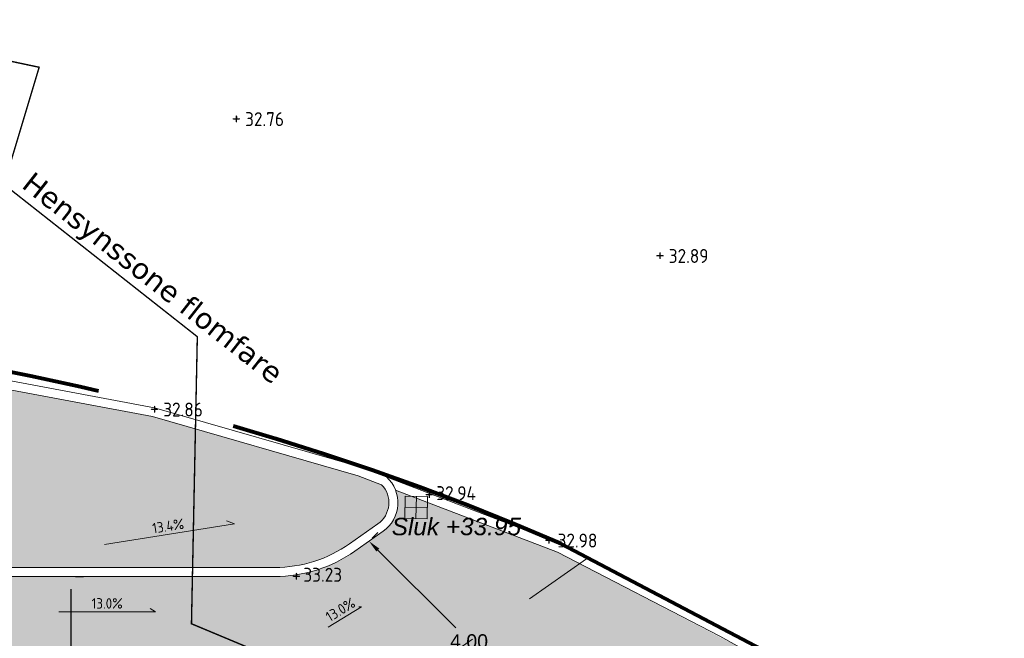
# Model space of a CAD drawing. Header units: metres. Extents: x 111845 to 310872, y 1106090 to 6520273.
# Tile 44 of 62: x 310795 to 310809, y 6520264 to 6520273. Entities that reach past the tile are written whole.
import ezdxf
from ezdxf.enums import TextEntityAlignment as Align

# ---------------------------------------------------------------- set-up
doc = ezdxf.new("R2010")
doc.units = ezdxf.units.M
for name, pattern in [('DASHED', [0.75, 0.5, -0.25]), ('DASHED_1', [2, 1, -1]), ('LTEMA1201', [7, 5, -2])]:
    doc.linetypes.add(name, pattern=pattern)
for name, color, linetype, lineweight in [('_LA DIV-Plangrense', 20, 'DASHED', 9), ('_LA TEK-Punkthøgde ny', 8, 'Continuous', 9), ('_LA VOP-Geometri', 8, 'Continuous', 9), ('_LA VVS-Fallpiil', 8, 'Continuous', 9), ('_LA VVS-Sluk og Sandfang', 155, 'Continuous', 9), ('LARK_GRØNT_blomstereng', 50, 'Continuous', 0), ('LARK_KANT_ingen kant', 8, 'Continuous', 0), ('LARK_KANT_stein_granitt_vis5cm', 8, 'Continuous', 9), ('LARK_KANT_stein_granitt_vis_13cm', 8, 'Continuous', 0), ('LARK_TEKST_henvisninger', 8, 'Continuous', 0)]:
    doc.layers.add(name, color=color, linetype=linetype, lineweight=lineweight)
doc.layers.add('LARK_MATERIALE_asfalt', color=7, linetype='Continuous', lineweight=0, true_color=0xd1d1d1)
doc.layers.add('Tekst', color=7, linetype='Continuous')
doc.styles.add('Arial', font='Arial.ttf')
doc.styles.add('FISO', font='Fiso')
doc.styles.add('ISO', font='ISO')
doc.styles.get("Standard").update_dxf_attribs({"font": 'ISOCPEUR.TTF'})
doc.styles.add('Verdana', font='Verdana.ttf')
doc.dimstyles.new('STANDARD-KOPI', dxfattribs={"dimtxt": 0.18, "dimasz": 0.18, "dimexe": 0.18, "dimexo": 0.0625, "dimgap": 0.09, "dimtad": 0, "dimtih": 1, "dimtoh": 1, "dimzin": 0, "dimdsep": 46, "dimtxsty": 'Standard', "dimcen": 0.09, "dimadec": 0, "dimazin": 0, "dimtfac": 1, "dimtofl": 0, "dimtmove": 0, "dimatfit": 3, "dimfxl": 1, "dimtolj": 1, "dimtzin": 0, "dimarcsym": 0})

# ---------------------------------------------------------------- blocks, each defined once
blk = doc.blocks.new('*D189')
at = {"layer": '_LA VOP-Geometri', "color": 0, "lineweight": -2, "transparency": 16777216}
for p, q in [((310795.5517874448, 6520264.580676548), (310795.6692874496, 6520264.580676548)), ((310795.4892874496, 6520264.400676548), (310795.4892874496, 6520262.772791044)), ((310795.4892874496, 6520260.760676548), (310795.4892874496, 6520262.388562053)), ((310795.5517874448, 6520260.580676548), (310795.6692874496, 6520260.580676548))]:
    blk.add_line(p, q, dxfattribs=at)
at = {"layer": '_LA VOP-Geometri', "color": 0, "transparency": 16777216}
for points in [[(310795.4592874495, 6520264.400676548), (310795.5192874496, 6520264.400676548), (310795.4892874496, 6520264.580676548)], [(310795.4592874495, 6520260.760676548), (310795.5192874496, 6520260.760676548), (310795.4892874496, 6520260.580676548)]]:
    blk.add_solid(points, dxfattribs=at)
at = {"layer": 'Defpoints', "color": 0, "transparency": 16777216}
for p in [(310795.4892874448, 6520264.580676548, 37.61), (310795.4892874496, 6520264.580676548), (310795.4892874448, 6520260.580676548)]:
    blk.add_point(p, dxfattribs=at)
at = {"layer": '_LA VOP-Geometri', "color": 0, "transparency": 16777216, "insert": (310795.4892874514, 6520262.580676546), "char_height": 0.18, "attachment_point": 5, "style": 'Arial'}
blk.add_mtext('\\A1;{\\H1.11111x;4.00}', dxfattribs=at)
blk = doc.blocks.new('*D190')
at = {"layer": '_LA VOP-Geometri', "color": 0, "lineweight": -2, "transparency": 16777216}
for p, q in [((310799.8079837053, 6520265.130823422), (310799.8910576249, 6520265.213919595)), ((310799.8910917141, 6520264.959361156), (310801.0074958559, 6520263.84325598)), ((310802.5082319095, 6520262.342921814), (310801.3918277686, 6520263.459026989)), ((310802.6797164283, 6520262.259859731), (310802.7627903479, 6520262.342955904))]:
    blk.add_line(p, q, dxfattribs=at)
at = {"layer": '_LA VOP-Geometri', "color": 0, "transparency": 16777216}
for points in [[(310799.9123020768, 6520264.980577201), (310799.8698813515, 6520264.938145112), (310799.7637954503, 6520265.086623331)], [(310802.5294422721, 6520262.364137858), (310802.4870215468, 6520262.32170577), (310802.6355281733, 6520262.21565964)]]:
    blk.add_solid(points, dxfattribs=at)
at = {"layer": 'Defpoints', "color": 0, "transparency": 16777216}
for p in [(310799.7637954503, 6520265.086623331, 35.5), (310802.6355281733, 6520262.21565964, 37.61), (310802.6355281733, 6520262.21565964)]:
    blk.add_point(p, dxfattribs=at)
at = {"layer": '_LA VOP-Geometri', "color": 0, "transparency": 16777216, "insert": (310801.1996618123, 6520263.651141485), "char_height": 0.18, "attachment_point": 5, "style": 'Arial'}
blk.add_mtext('\\A1;{\\H1.11111x;4.00}', dxfattribs=at)
blk = doc.blocks.new('_MPLUSZH')
at = {"style": 'FISO'}
blk.add_attdef('PLUSHÖJD', (2.074403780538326, -0.9996384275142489), '', height=2, dxfattribs=at)
blk.add_attdef('+', text='', height=1, dxfattribs=at).set_placement((0, 0), align=Align.MIDDLE)

msp = doc.modelspace()

# ---------------------------------------------------------------- hatches: boundary and pattern name
at = {"layer": 'LARK_GRØNT_blomstereng'}
h = msp.add_hatch(dxfattribs=at)
h.set_pattern_fill('CROSS', color=256, scale=0.02)
h.set_pattern_definition([(0, (0, 0), (0.127, 0.127), [0.0635, -0.1905]), (90, (0.03175, -0.03175), (-0.127, 0.127), [0.0635, -0.1905])])
edge = h.paths.add_edge_path()
edge.add_line((310798.4113030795, 6520264.710676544), (310780.514990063, 6520264.710676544))
edge.add_arc((310780.5149900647, 6520266.58067655), 1.870000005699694, 234.9114358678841, 269.9999999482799, ccw=False)
edge.add_line((310779.4400356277, 6520265.050521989), (310778.4888986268, 6520265.718708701))
edge.add_arc((310778.6717621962, 6520266.009888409), 0.3438381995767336, 102.23002801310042, 237.870796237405, ccw=False)
edge.add_line((310778.5989245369, 6520266.345923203), (310780.1370170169, 6520266.591521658))
edge.add_line((310780.1370170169, 6520266.591521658), (310783.9394537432, 6520267.121081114))
edge.add_line((310783.9394537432, 6520267.121081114), (310789.3833688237, 6520267.717974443))
edge.add_line((310789.3833688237, 6520267.717974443), (310790.5467040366, 6520267.721688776))
edge.add_line((310790.5467040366, 6520267.721688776), (310792.6200430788, 6520267.627744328))
edge.add_line((310792.6200430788, 6520267.627744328), (310796.6573250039, 6520266.8731513))
edge.add_line((310796.6573250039, 6520266.8731513), (310799.6072620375, 6520266.024790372))
edge.add_line((310799.6072620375, 6520266.024790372), (310799.944773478, 6520265.895838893))
edge.add_arc((310799.6791829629, 6520265.63823129), 0.3699999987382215, -54.911435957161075, 44.125853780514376, ccw=False)
edge.add_line((310799.8918744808, 6520265.335473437), (310799.4862575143, 6520265.050521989))
edge.add_arc((310798.4113030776, 6520266.580676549), 1.870000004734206, 270.00000005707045, 305.08856413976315, ccw=False)
at = {"layer": 'LARK_MATERIALE_asfalt'}
h = msp.add_hatch(color=256, dxfattribs=at)
h.dxf.hatch_style = 1
edge = h.paths.add_edge_path()
edge.add_arc((310798.4113030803, 6520266.580676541), 5.99999999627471, 269.9999999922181, 305.088564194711)
edge.add_line((310801.8603547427, 6520261.671089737), (310803.9200726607, 6520263.118069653))
edge.add_arc((310805.0690025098, 6520261.484361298), 1.997258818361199, 84.8168731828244, 125.1173771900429, ccw=False)
edge.add_line((310805.2494334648, 6520263.473453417), (310802.4687037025, 6520264.931581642))
edge.add_line((310802.4687037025, 6520264.931581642), (310800.1452701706, 6520265.819236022))
edge.add_arc((310799.6791829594, 6520265.63823129), 0.5000000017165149, -50.086223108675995, 21.223655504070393, ccw=False)
edge.add_line((310800, 6520265.254725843), (310799.560986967, 6520264.944147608))
edge.add_arc((310798.4113030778, 6520266.580676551), 2.000000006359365, 270.0000000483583, 305.08856410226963, ccw=False)
edge.add_line((310798.4113030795, 6520264.580676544), (310793.2066440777, 6520264.580676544))
edge.add_line((310793.2066440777, 6520264.580676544), (310793.2066440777, 6520260.580676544))
edge.add_line((310793.2066440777, 6520260.580676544), (310798.4113030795, 6520260.580676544))

# ---------------------------------------------------------------- linework, layer by layer
at = {"layer": '_LA DIV-Plangrense', "color": 0, "linetype": 'LTEMA1201', "lineweight": 80, "elevation": 35.5}
msp.add_lwpolyline([(310832.2346448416, 6520235.532877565), (310808.8801762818, 6520218.395310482), (310798.04, 6520232.57), (310795.85, 6520235.21, 0.05637835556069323), (310789.58, 6520240.37, 0.01304935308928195), (310787.8497082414, 6520241.138621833, 0.03704729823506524), (310781.8600000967, 6520242.689999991, 0.05830976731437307), (310777.5610058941, 6520242.766774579, -0.1610940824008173), (310774.3181371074, 6520243.566825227, 0.4676922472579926), (310768.2801351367, 6520254.857207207, -0.2092273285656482), (310766.0122457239, 6520257.09541324, -0.1244037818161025), (310765.89, 6520260.46, -0.176581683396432), (310768.6677613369, 6520264.350196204), (310771.864, 6520265.2125), (310775.7922863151, 6520266.051980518), (310778.5117151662, 6520266.454569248), (310781.6332178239, 6520266.931149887), (310789.8351927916, 6520267.967356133), (310791.32, 6520268.02, -0.07470005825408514), (310802.5223527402, 6520265.0502), (310809.2437693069, 6520261.517418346, 0.1527320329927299), (310819.7188303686, 6520259.833608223), (310825.5283, 6520260.5926), (310827.8100001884, 6520260.679999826, -0.03182524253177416)], format="xyb", dxfattribs=at)
at = {"layer": '_LA VVS-Fallpiil'}
for points in [[(310795.9682845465, 6520265.039149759, 33.57125), (310797.8325307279, 6520265.333649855, 33.31874999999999), (310797.7223403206, 6520265.376486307, 33.33241696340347)], [(310795.3142398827, 6520264.073998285, 66.67939439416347), (310796.7019596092, 6520264.075918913, 66.4989906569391), (310796.626786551, 6520264.119546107, 66.50875529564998)], [(310799.1781359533, 6520263.855418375, -2.378750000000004), (310799.6546624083, 6520264.147997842, -2.451250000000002), (310799.61965002, 6520264.147177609, -2.447325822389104)]]:
    msp.add_polyline3d(points, dxfattribs=at)
at = {"layer": '_LA VVS-Sluk og Sandfang', "elevation": 35.5}
msp.add_lwpolyline([(310800.6042073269, 6520265.728173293), (310800.2842699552, 6520265.73450412), (310800.2779391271, 6520265.414566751), (310800.5978764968, 6520265.408235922)], close=True, dxfattribs=at)
for points in [[(310800.4379078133, 6520265.411401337), (310800.4442386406, 6520265.731338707)], [(310800.6010419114, 6520265.568204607), (310800.2811045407, 6520265.574535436)]]:
    msp.add_lwpolyline(points, dxfattribs=at)
at = {"layer": 'LARK_KANT_ingen kant', "color": 146, "linetype": 'DASHED_1', "true_color": 0x1c6287, "const_width": 0.02}
msp.add_lwpolyline([(310763.5195846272, 6520269.614800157), (310774.275973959, 6520271.378706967), (310784.6121815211, 6520272.554641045), (310792.2593086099, 6520272.470649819), (310795.032436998, 6520271.882677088), (310794.5282362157, 6520270.202767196), (310797.3013646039, 6520268.01888149), (310797.2173263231, 6520263.903095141), (310801.8392101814, 6520261.971200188), (310803.2677935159, 6520258.779362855), (310803.9400708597, 6520253.571639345), (310804.4442812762, 6520254.243603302), (310809.9905380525, 6520254.075609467), (310812.2594656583, 6520249.119871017), (310812.0913987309, 6520245.004084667), (310811.3350927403, 6520243.912141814), (310810.9149206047, 6520241.644259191), (310815.1166323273, 6520240.468325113), (310814.7804984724, 6520244.080135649), (310815.6208331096, 6520249.28785916), (310820.7469273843, 6520253.067663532), (310826.8814328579, 6520252.731681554), (310831.0831445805, 6520246.851988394)], dxfattribs=at)
at = {"layer": 'LARK_KANT_stein_granitt_vis5cm'}
for points, elevation in [([(310797.0295697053, 6520264.580676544), (310780.514990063, 6520264.580676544, -0.1543103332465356), (310779.365306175, 6520264.944147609), (310778.4141691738, 6520265.612334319, -0.6782085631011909), (310778.5841288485, 6520266.474111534)], 37.61), ([(310797.0295697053, 6520264.710676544), (310780.514990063, 6520264.710676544, -0.1543103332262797), (310779.4400356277, 6520265.050521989), (310778.4888986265, 6520265.718708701, -0.6722303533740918), (310778.5989245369, 6520266.345923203)], 37.61), ([(310797.0295697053, 6520264.580676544), (310798.4113030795, 6520264.580676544, 0.154310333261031), (310799.560986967, 6520264.944147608), (310799.560986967, 6520264.944147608), (310799.9666039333, 6520265.229099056, 0.4800385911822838), (310800.0159487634, 6520266.007810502)], 35.5), ([(310797.0295697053, 6520264.710676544), (310798.4113030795, 6520264.710676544, 0.1543103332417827), (310799.4862575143, 6520265.050521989), (310799.8918744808, 6520265.335473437, 0.4612036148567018), (310799.944773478, 6520265.895838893, 0.4800385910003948)], 35.5)]:
    msp.add_lwpolyline(points, format="xyb", dxfattribs=dict(at, elevation=elevation))
at = {"layer": 'LARK_KANT_stein_granitt_vis_13cm', "elevation": 33.42}
for points in [[(310792.635, 6520267.7572), (310796.6873, 6520266.9998), (310799.6485, 6520266.1482), (310802.5223527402, 6520265.0502), (310804.8586, 6520263.839), (310807.0606113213, 6520262.617104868), (310807.8905, 6520262.1566), (310809.0755835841, 6520261.557796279), (310810.1389, 6520261.0436), (310811.0347003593, 6520260.6884642), (310813.6612, 6520259.9262), (310816.2176, 6520259.5951), (310818.6556, 6520259.6947), (310825.5283, 6520260.5926), (310827.6279055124, 6520260.684115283)], [(310778.5989245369, 6520266.345923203), (310780.1370170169, 6520266.591521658), (310783.9394537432, 6520267.121081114), (310789.376552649, 6520267.717227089), (310790.5467040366, 6520267.721688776), (310792.6200430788, 6520267.627744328), (310796.6573250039, 6520266.8731513), (310799.6072620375, 6520266.024790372), (310799.944773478, 6520265.895838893)], [(310800.1452701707, 6520265.819236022), (310802.4690661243, 6520264.931393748), (310804.7971324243, 6520263.72443507), (310805.2494334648, 6520263.473453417)]]:
    msp.add_lwpolyline(points, dxfattribs=at)
at = {"layer": 'LARK_KANT_stein_granitt_vis_13cm', "color": 253, "linetype": 'DASHED_1', "true_color": 0x999999}
msp.add_lwpolyline([(310802.8835511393, 6520264.834096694), (310800.7106708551, 6520263.307618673, -0.1543103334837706), (310798.411303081, 6520262.580676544), (310780.5149900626, 6520262.580676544, -0.1543103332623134), (310778.2156222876, 6520263.307618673), (310774.6865763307, 6520265.786821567)], format="xyb", dxfattribs=at)

# ---------------------------------------------------------------- block references
at = {"layer": '_LA TEK-Punkthøgde ny'}
ref = msp.add_blockref('_MPLUSZH', (310797.8619359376, 6520271.163806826, 32.76191990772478), dxfattribs=dict(at, xscale=0.5, yscale=0.5, zscale=0.5))
ref.add_attrib('PLUSHÖJD', '32.76', (310797.9869359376, 6520271.038806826, 32.76191990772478), dxfattribs={"height": 0.2000000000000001, "style": 'ISO'})
ref.add_attrib('+', '+', dxfattribs={"height": 0.2000000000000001}).set_placement((310797.8619359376, 6520271.163806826, 32.76191990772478), align=Align.MIDDLE)
ref = msp.add_blockref('_MPLUSZH', (310803.9391787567, 6520269.201445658, 32.89186252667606), dxfattribs=dict(at, xscale=0.5, yscale=0.5, zscale=0.5))
ref.add_attrib('PLUSHÖJD', '32.89', (310804.0641787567, 6520269.076445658, 32.89186252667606), dxfattribs={"height": 0.2000000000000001, "style": 'ISO'})
ref.add_attrib('+', '+', dxfattribs={"height": 0.2000000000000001}).set_placement((310803.9391787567, 6520269.201445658, 32.89186252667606), align=Align.MIDDLE)
ref = msp.add_blockref('_MPLUSZH', (310796.6873, 6520266.9998, 32.8559), dxfattribs=dict(at, xscale=0.5, yscale=0.5, zscale=0.5))
ref.add_attrib('PLUSHÖJD', '32.86', (310796.8123, 6520266.8748, 32.8559), dxfattribs={"height": 0.2000000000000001, "style": 'ISO'})
ref.add_attrib('+', '+', dxfattribs={"height": 0.2000000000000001}).set_placement((310796.6873, 6520266.9998, 32.8559), align=Align.MIDDLE)
ref = msp.add_blockref('_MPLUSZH', (310800.6289, 6520265.7754, 32.94327509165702), dxfattribs=dict(at, xscale=0.5, yscale=0.5, zscale=0.5))
ref.add_attrib('PLUSHÖJD', '32.94', (310800.7289, 6520265.675399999, 32.94327509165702), dxfattribs={"height": 0.2000000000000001, "style": 'ISO'})
ref.add_attrib('+', '+', dxfattribs={"height": 0.2000000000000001}).set_placement((310800.6289, 6520265.7754, 32.94327509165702), align=Align.MIDDLE)
ref = msp.add_blockref('_MPLUSZH', (310802.3445553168, 6520265.120935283, 32.98346997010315), dxfattribs=dict(at, xscale=0.5, yscale=0.5, zscale=0.5))
ref.add_attrib('PLUSHÖJD', '32.98', (310802.4695553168, 6520264.995935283, 32.98346997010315), dxfattribs={"height": 0.2000000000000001, "style": 'ISO'})
ref.add_attrib('+', '+', dxfattribs={"height": 0.2000000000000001}).set_placement((310802.3445553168, 6520265.120935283, 32.98346997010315), align=Align.MIDDLE)
ref = msp.add_blockref('_MPLUSZH', (310798.7227941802, 6520264.605082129, 33.22838505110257), dxfattribs=dict(at, xscale=0.5, yscale=0.5, zscale=0.5))
ref.add_attrib('PLUSHÖJD', '33.23', (310798.8227941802, 6520264.50508213, 33.22838505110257), dxfattribs={"height": 0.2000000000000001, "style": 'ISO'})
ref.add_attrib('+', '+', dxfattribs={"height": 0.2000000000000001}).set_placement((310798.7227941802, 6520264.605082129, 33.22838505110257), align=Align.MIDDLE)

# ---------------------------------------------------------------- texts
at = {"layer": '_LA VVS-Fallpiil', "style": 'ISO'}
for s, rotation, p in [('13.4%', 8.97698766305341, (310796.9004076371, 6520265.186399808, 33.445)), ('13.0%', 0.0792983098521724, (310796.008099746, 6520264.074958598, 66.58919252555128)), ('13.0%', 31.54924603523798, (310799.4163991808, 6520264.001708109, -2.415000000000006))]:
    msp.add_text(s, height=0.15, rotation=rotation, dxfattribs=at).set_placement(p, align=Align.BOTTOM_CENTER)
at = {"layer": 'LARK_TEKST_henvisninger', "color": 146, "true_color": 0x1c6287, "insert": (310794.9502890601, 6520270.404240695, 75.22), "char_height": 0.3, "width": 5.441131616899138, "attachment_point": 1, "rotation": 321.83105322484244, "style": 'Verdana'}
msp.add_mtext('Hensynssone flomfare', dxfattribs=at)
at = {"layer": 'Tekst', "insert": (310800.0900924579, 6520265.422111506, 130.3838466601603), "char_height": 0.25, "attachment_point": 1, "style": 'Arial'}
msp.add_mtext_dynamic_manual_height_columns('{\\fArial|b0|i1|c0|p34;\\C146;\\c9000464;Sluk +33.95}', width=5.371147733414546, gutter_width=12.5, heights=[1.78709387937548], dxfattribs=at)

# ---------------------------------------------------------------- dimensions: what is measured, and where the dimension line sits
at = {"layer": '_LA VOP-Geometri'}
for p1, p2, distance, text, picture, middle in [((310799.7637954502, 6520265.086623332, 35.5), (310802.6355281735, 6520262.21565964, 37.61), -1.234604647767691e-10, '{\\H1.11111x;4.00}', '*D190', (310801.1996618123, 6520263.651141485)), ((310795.4892874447, 6520260.580676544), (310795.4892874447, 6520264.580676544, 37.61), -4.94765117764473e-09, '{\\H1.11111x;<>}', '*D189', (310795.4892874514, 6520262.580676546))]:
    dim = msp.add_aligned_dim(p1=p1, p2=p2, distance=distance, text=text, dimstyle='STANDARD-KOPI', override={"dimtxsty": 'Arial'}, dxfattribs=at)
    dim.commit()
    dim.dimension.update_dxf_attribs({"geometry": picture, "text_midpoint": middle})

doc.saveas('drawing.dxf')
